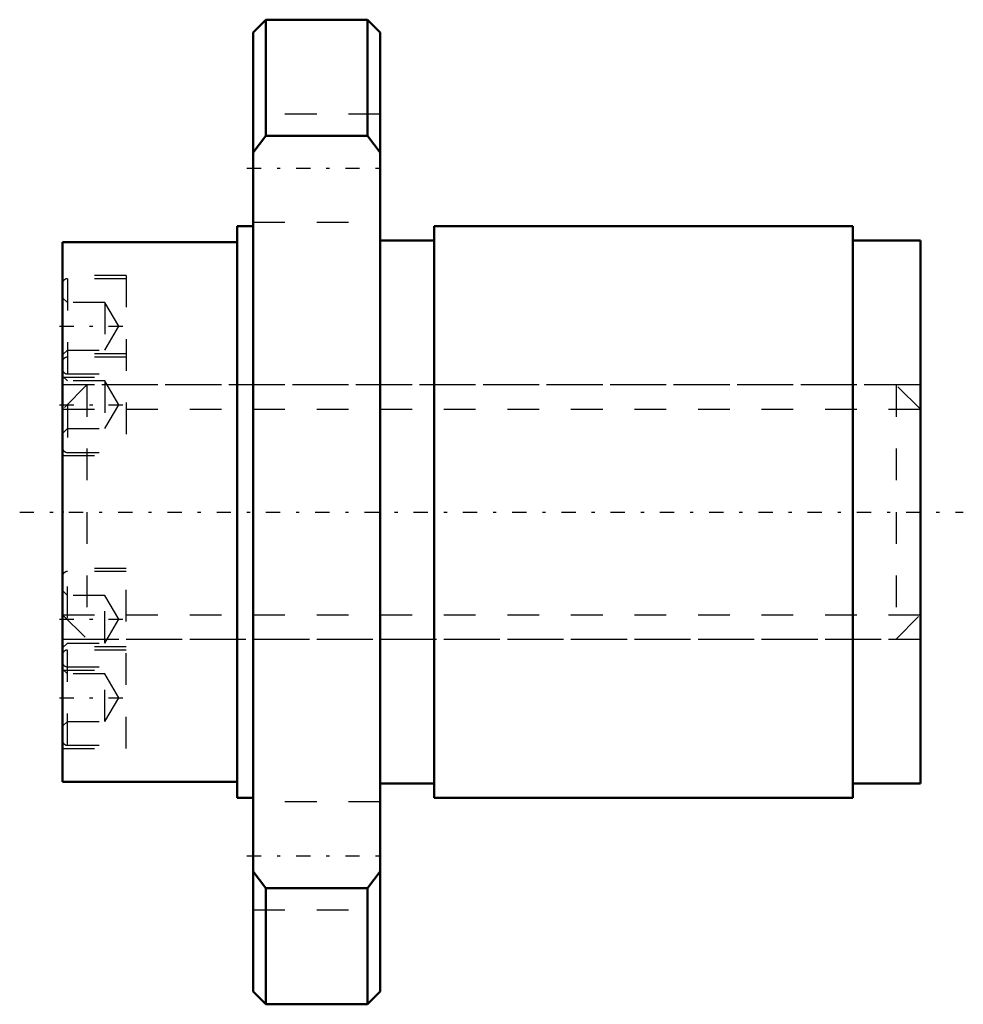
# Model space of a CAD drawing. Header units: millimetres. Extents: x -1.4 to 28.4, y -15.5 to 15.5.
import ezdxf

# ---------------------------------------------------------------- set-up
doc = ezdxf.new("R2010")
doc.units = ezdxf.units.MM
doc.linetypes.add('Center', pattern=[1.5, 0.45, -0.5, 0.05, -0.5])
doc.linetypes.add('Dashed', pattern=[2, 1, -1])
for name, color, linetype, lineweight in [('2d ConnectionPoints', 7, 'Continuous', 50), ('AM_0', 7, 'Continuous', 50), ('AM_5', 3, 'Continuous', 25), ('AM_7', 7, 'Center', 25), ('AM_9', 6, 'Dashed', 25)]:
    doc.layers.add(name, color=color, linetype=linetype, lineweight=lineweight)

# ---------------------------------------------------------------- blocks, each defined once
blk = doc.blocks.new('1_RR0130WGF0812_3Nut_0_in_WGF0812_3G1_27LC3_0_13_0_0_0')
at = {"layer": 'AM_0'}
for p, q in [((6.4, 15.5), (6, 15.1)), ((9.6, 15.5), (6.4, 15.5)), ((6.4, 15.5), (6.4, 11.843)), ((10, 15.1), (9.6, 15.5)), ((9.6, 15.5), (9.6, 11.843)), ((6, 15.1), (6, -15.1)), ((10, 15.1), (10, -15.1)), ((6.4, 11.843), (6, 11.314)), ((9.6, 11.843), (6.4, 11.843)), ((10, 11.314), (9.6, 11.843)), ((6, 9), (5.5, 9)), ((5.5, 9), (5.5, -9)), ((24.875, 9), (11.7, 9)), ((11.7, 9), (11.7, -9)), ((24.875, 9), (24.875, -9)), ((5.5, 8.5), (0, 8.5)), ((0, 8.5), (0, -8.5)), ((11.7, 8.55), (10, 8.55)), ((27, 8.55), (24.875, 8.55)), ((27, 8.55), (27, -8.55)), ((0, -8.5), (5.5, -8.5)), ((10, -8.55), (11.7, -8.55)), ((24.875, -8.55), (27, -8.55)), ((5.5, -9), (6, -9)), ((11.7, -9), (24.875, -9)), ((6, -11.314), (6.4, -11.843)), ((9.6, -11.843), (10, -11.314)), ((6.4, -11.843), (6.4, -15.5)), ((6.4, -11.843), (9.6, -11.843)), ((9.6, -11.843), (9.6, -15.5)), ((6, -15.1), (6.4, -15.5)), ((9.6, -15.5), (10, -15.1)), ((6.4, -15.5), (9.6, -15.5))]:
    blk.add_line(p, q, dxfattribs=at)
at = {"layer": 'AM_7'}
for p, q in [((5.8, 10.825), (10.2, 10.825)), ((-0.1, 5.846), (2.1, 5.846)), ((-0.1, 3.375), (2.1, 3.375)), ((-0.1, -3.375), (2.1, -3.375)), ((-0.1, -5.846), (2.1, -5.846)), ((5.8, -10.825), (10.2, -10.825))]:
    blk.add_line(p, q, dxfattribs=at)
at = {"layer": 'AM_9'}
for p, q in [((10, 12.525), (6, 12.525)), ((6, 9.125), (10, 9.125)), ((2, 7.446), (0, 7.446)), ((2, 7.446), (2, 1.775)), ((2, 7.346), (0.15, 7.346)), ((0.15, 7.346), (0.15, 1.875)), ((0.15, 6.596), (0, 6.746)), ((1.333, 6.596), (0.15, 6.596)), ((1.766, 5.846), (1.333, 6.596)), ((1.333, 6.596), (1.333, 5.096)), ((1.333, 5.096), (1.766, 5.846)), ((0, 4.946), (0.15, 5.096)), ((2, 4.975), (0, 4.975)), ((0.15, 5.096), (1.333, 5.096)), ((2, 4.875), (0.15, 4.875)), ((0.15, 4.346), (2, 4.346)), ((0.15, 4.125), (0, 4.275)), ((0, 4.246), (2, 4.246)), ((1.333, 4.125), (0.15, 4.125)), ((1.766, 3.375), (1.333, 4.125)), ((1.333, 4.125), (1.333, 2.625)), ((27, 4), (0, 4)), ((1.333, 2.625), (1.766, 3.375)), ((0, 2.475), (0.15, 2.625)), ((0.15, 2.625), (1.333, 2.625)), ((0.15, 1.875), (2, 1.875)), ((0, 1.775), (2, 1.775)), ((2, -1.775), (0, -1.775)), ((2, -7.446), (2, -1.775)), ((2, -1.875), (0.15, -1.875)), ((0.15, -7.346), (0.15, -1.875)), ((0.15, -2.625), (0, -2.475)), ((1.333, -2.625), (0.15, -2.625)), ((1.766, -3.375), (1.333, -2.625)), ((1.333, -4.125), (1.333, -2.625)), ((1.333, -4.125), (1.766, -3.375)), ((0, -4), (27, -4)), ((0, -4.275), (0.15, -4.125)), ((2, -4.246), (0, -4.246)), ((0.15, -4.125), (1.333, -4.125)), ((2, -4.346), (0.15, -4.346)), ((0.15, -5.096), (0, -4.946)), ((0.15, -4.875), (2, -4.875)), ((0, -4.975), (2, -4.975)), ((1.333, -5.096), (0.15, -5.096)), ((1.333, -6.596), (1.333, -5.096)), ((1.766, -5.846), (1.333, -5.096)), ((1.333, -6.596), (1.766, -5.846)), ((0, -6.746), (0.15, -6.596)), ((0.15, -6.596), (1.333, -6.596)), ((0.15, -7.346), (2, -7.346)), ((0, -7.446), (2, -7.446)), ((10, -9.125), (6, -9.125)), ((6, -12.525), (10, -12.525))]:
    blk.add_line(p, q, dxfattribs=at)
for centre, start, end in [((0.15, 7.196), 90, 180), ((0.15, 4.725), 90, 180), ((0.15, 4.496), 180, 270), ((0.15, 2.025), 180, 270), ((0.15, -2.025), 90, 180), ((0.15, -4.496), 90, 180), ((0.15, -4.725), 180, 270), ((0.15, -7.196), 180, 270)]:
    blk.add_arc(centre, 0.15, start, end, dxfattribs=at)
blk = doc.blocks.new('2_0130WGF0812_30Shaft_0_in_WGF0812_3G1_27LC3_0_13_0_0_0')
at = {"layer": 'AM_5', "linetype": 'Dashed'}
for p, q in [((0, 3.233), (27, 3.233)), ((0, -3.233), (27, -3.233))]:
    blk.add_line(p, q, dxfattribs=at)
at = {"layer": 'AM_7'}
blk.add_line((-1.35, 0), (28.35, 0), dxfattribs=at)
at = {"layer": 'AM_9'}
for p, q in [((0.767, 4), (0, 3.233)), ((26.233, 4), (0.767, 4)), ((0.767, 4), (0.767, -4)), ((27, 3.233), (26.233, 4)), ((26.233, 4), (26.233, -4)), ((0, -3.233), (0.767, -4)), ((26.233, -4), (27, -3.233)), ((0.767, -4), (26.233, -4))]:
    blk.add_line(p, q, dxfattribs=at)

msp = doc.modelspace()

# ---------------------------------------------------------------- linework, layer by layer
at = {"layer": '2d ConnectionPoints'}
msp.add_point((0, 0), dxfattribs=at)

# ---------------------------------------------------------------- block references
for name in ['1_RR0130WGF0812_3Nut_0_in_WGF0812_3G1_27LC3_0_13_0_0_0', '2_0130WGF0812_30Shaft_0_in_WGF0812_3G1_27LC3_0_13_0_0_0']:
    msp.add_blockref(name, (0, 0))

doc.saveas('drawing.dxf')
